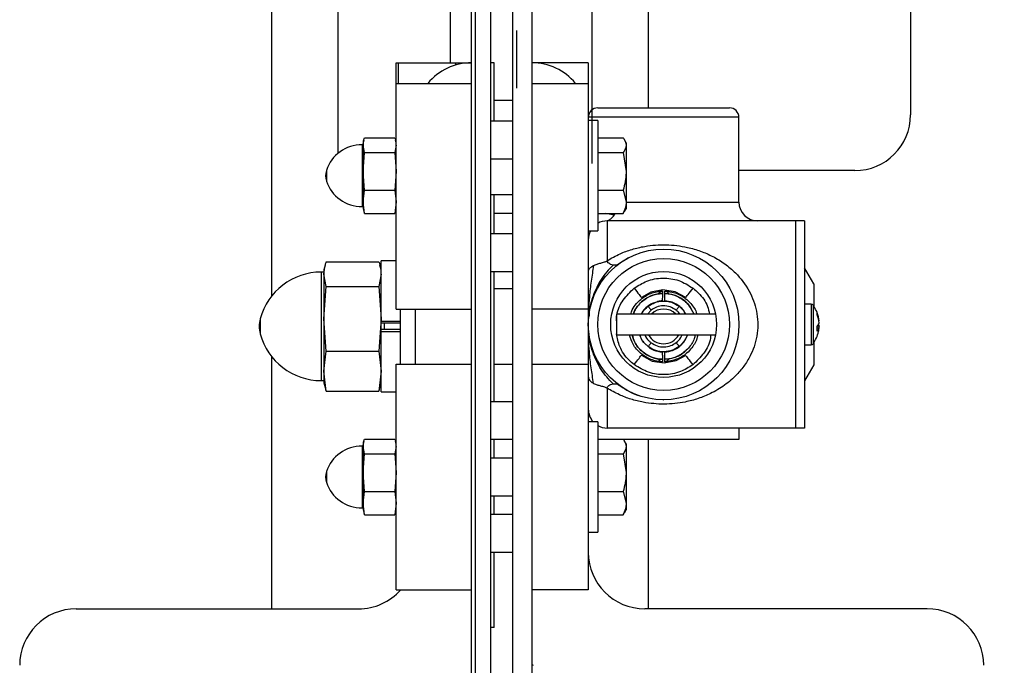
# Model space of a CAD drawing. Header units: inches. Extents: x 144.9 to 238.4, y 214.8 to 247.7.
# Tile 196 of 256: x 187.028 to 187.437, y 220.47 to 220.737. Entities that reach past the tile are written whole.
import ezdxf

# ---------------------------------------------------------------- set-up
doc = ezdxf.new("R2010")
doc.units = ezdxf.units.IN
doc.header["$LTSCALE"] = 0.25
doc.header["$MEASUREMENT"] = 0
doc.layers.add('ANNOTATIONS', color=1, linetype='Continuous')
doc.layers.add('MOTOR RH', color=7, linetype='Continuous')
doc.styles.add('ARIAL', font='arial.ttf', dxfattribs={"height": 0.09375})
doc.dimstyles.new('STANDARD$0', dxfattribs={"dimtxt": 0.09375, "dimasz": 0.09375, "dimexe": 0.03125, "dimexo": 0.046875, "dimgap": 0.09, "dimtad": 0, "dimtih": 1, "dimtoh": 1, "dimdec": 4, "dimzin": 0, "dimdsep": 46, "dimtxsty": 'ARIAL', "dimcen": 0.09, "dimadec": 0, "dimazin": 0, "dimtfac": 1, "dimtdec": 4, "dimtofl": 0, "dimtmove": 0, "dimatfit": 1, "dimfxl": 1, "dimtolj": 1, "dimtzin": 0, "dimarcsym": 0})

# ---------------------------------------------------------------- blocks, each defined once
blk = doc.blocks.new('*D61')
at = {"layer": 'ANNOTATIONS', "color": 0, "lineweight": -2, "transparency": 16777216}
for p, q in [((187.8367672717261, 220.9791670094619), (187.8367672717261, 221.0729170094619)), ((187.3708263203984, 220.8854170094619), (187.8680172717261, 220.8854170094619)), ((187.3386093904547, 220.3064249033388), (187.8680172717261, 220.3064249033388)), ((187.8367672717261, 220.2126749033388), (187.8367672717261, 220.1189249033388))]:
    blk.add_line(p, q, dxfattribs=at)
at = {"layer": 'ANNOTATIONS', "color": 0, "transparency": 16777216}
for points in [[(187.8211422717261, 220.9791670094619), (187.8523922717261, 220.9791670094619), (187.8367672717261, 220.8854170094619)], [(187.8211422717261, 220.2126749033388), (187.8523922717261, 220.2126749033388), (187.8367672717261, 220.3064249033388)]]:
    blk.add_solid(points, dxfattribs=at)
at = {"layer": 'defpoints', "color": 0, "transparency": 16777216}
for p in [(187.3239513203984, 220.8854170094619), (187.8367672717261, 220.8854170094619), (187.2917343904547, 220.3064249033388)]:
    blk.add_point(p, dxfattribs=at)
at = {"layer": 'ANNOTATIONS', "color": 0, "transparency": 16777216, "insert": (187.8367672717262, 220.5919938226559), "char_height": 0.09375, "attachment_point": 5, "style": 'ARIAL'}
blk.add_mtext('\\A1;4 1/2"\\PPHOTOEYE', dxfattribs=at)
blk = doc.blocks.new('*D67')
at = {"layer": 'ANNOTATIONS', "color": 0, "lineweight": -2, "transparency": 16777216}
for p, q in [((187.3708263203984, 222.1368975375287), (188.5836047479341, 222.1368975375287)), ((188.5523547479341, 222.0431475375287), (188.5523547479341, 221.4457919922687)), ((188.5523547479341, 220.4001749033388), (188.5523547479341, 221.0121468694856)), ((187.3386093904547, 220.3064249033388), (188.5836047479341, 220.3064249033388))]:
    blk.add_line(p, q, dxfattribs=at)
at = {"layer": 'ANNOTATIONS', "color": 0, "transparency": 16777216}
for points in [[(188.5367297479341, 222.0431475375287), (188.5679797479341, 222.0431475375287), (188.5523547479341, 222.1368975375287)], [(188.5367297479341, 220.4001749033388), (188.5679797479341, 220.4001749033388), (188.5523547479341, 220.3064249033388)]]:
    blk.add_solid(points, dxfattribs=at)
at = {"layer": 'defpoints', "color": 0, "transparency": 16777216}
for p in [(187.3239513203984, 222.1368975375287), (188.5523547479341, 222.1368975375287), (187.2917343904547, 220.3064249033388)]:
    blk.add_point(p, dxfattribs=at)
at = {"layer": 'ANNOTATIONS', "color": 0, "transparency": 16777216, "insert": (188.5523547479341, 221.2289694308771), "char_height": 0.09375, "attachment_point": 5, "style": 'ARIAL'}
blk.add_mtext('\\A1;51"\\PPHOTOEYE', dxfattribs=at)
blk = doc.blocks.new('*D37')
at = {"layer": 'ANNOTATIONS', "color": 0, "lineweight": -2, "transparency": 16777216}
for p, q in [((187.6288384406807, 224.1520636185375), (189.4643864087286, 224.1520636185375)), ((189.4331364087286, 224.0583136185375), (189.4331364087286, 222.4466743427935)), ((189.4331364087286, 220.4001749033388), (189.4331364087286, 222.0118141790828)), ((187.3830388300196, 220.3064249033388), (189.4643864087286, 220.3064249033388))]:
    blk.add_line(p, q, dxfattribs=at)
at = {"layer": 'ANNOTATIONS', "color": 0, "transparency": 16777216}
for points in [[(189.4175114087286, 224.0583136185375), (189.4487614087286, 224.0583136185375), (189.4331364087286, 224.1520636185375)], [(189.4175114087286, 220.4001749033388), (189.4487614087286, 220.4001749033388), (189.4331364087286, 220.3064249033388)]]:
    blk.add_solid(points, dxfattribs=at)
at = {"layer": 'defpoints', "color": 0, "transparency": 16777216}
for p in [(187.5819634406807, 224.1520636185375), (189.4331364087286, 224.1520636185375), (187.3361638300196, 220.3064249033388)]:
    blk.add_point(p, dxfattribs=at)
at = {"layer": 'ANNOTATIONS', "color": 0, "transparency": 16777216, "insert": (189.4331364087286, 222.2292442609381), "char_height": 0.09375, "attachment_point": 5, "style": 'ARIAL'}
blk.add_mtext('\\A1;OPENING\\P HEIGHT', dxfattribs=at)

msp = doc.modelspace()

# ---------------------------------------------------------------- linework, layer by layer
at = {"layer": 'MOTOR RH'}
for p, q in [((187.2174138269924, 220.4589699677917), (187.2174138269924, 224.9861698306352)), ((187.2330388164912, 220.3231555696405), (187.2330388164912, 224.9861125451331)), ((187.1330388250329, 220.6228887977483), (187.1330388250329, 224.306425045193)), ((187.1603825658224, 224.2748559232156), (187.1603825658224, 220.6818578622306)), ((187.2658513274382, 220.6777630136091), (187.2658513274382, 224.0642381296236)), ((187.2892888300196, 220.7008010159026), (187.2892888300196, 224.0587273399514)), ((187.3980013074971, 221.0729172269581), (187.3980013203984, 220.6979170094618)), ((187.2158511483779, 220.3231555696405), (187.2158511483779, 220.9070430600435)), ((187.2236636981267, 220.9070430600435), (187.2236636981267, 220.3231555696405)), ((187.24085107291, 220.9070430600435), (187.24085107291, 220.3132930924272)), ((187.2070419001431, 220.7195430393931), (187.2070419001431, 220.750613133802)), ((187.2346013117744, 220.7089697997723), (187.2346013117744, 220.7329072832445)), ((187.1846012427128, 220.7195430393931), (187.2158511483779, 220.7195430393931)), ((187.1846012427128, 220.6172276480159), (187.1846012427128, 220.7195430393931)), ((187.1854385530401, 220.7195430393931), (187.1854385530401, 220.7109778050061)), ((187.2093594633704, 220.7186260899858), (187.2093594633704, 220.7195430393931)), ((187.2147722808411, 220.7195430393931), (187.2147722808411, 220.7195181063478)), ((187.2252262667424, 220.7195430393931), (187.2236636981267, 220.7195430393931)), ((187.2252262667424, 220.6953527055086), (187.2252262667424, 220.7195430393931)), ((187.2642887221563, 220.7195430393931), (187.24085107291, 220.7195430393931)), ((187.2642887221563, 220.7195430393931), (187.2642887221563, 220.5007931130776)), ((187.1846012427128, 220.7109778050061), (187.2158511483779, 220.7109778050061)), ((187.24085107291, 220.7109778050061), (187.2642887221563, 220.7109778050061)), ((187.2330388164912, 220.7039182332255), (187.2252262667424, 220.7039182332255)), ((187.2681949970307, 220.7008010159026), (187.322882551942, 220.7008010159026)), ((187.2330388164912, 220.6953527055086), (187.2236636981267, 220.6953527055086)), ((187.3267888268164, 220.6968947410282), (187.2642887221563, 220.6968947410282)), ((187.2682260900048, 220.6956055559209), (187.2642887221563, 220.6956055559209)), ((187.2682260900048, 220.6956055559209), (187.2682260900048, 220.64973051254)), ((187.3267888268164, 220.6617385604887), (187.3267888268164, 220.6968947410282)), ((187.1708512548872, 220.6854806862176), (187.1703869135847, 220.6854806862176)), ((187.1703869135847, 220.6854806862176), (187.1703869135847, 220.6598556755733)), ((187.1711514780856, 220.6874609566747), (187.1708512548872, 220.6863398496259)), ((187.1708512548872, 220.6863398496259), (187.1708512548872, 220.6589962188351)), ((187.1714178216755, 220.6883180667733), (187.1840345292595, 220.6883180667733)), ((187.1846012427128, 220.6863398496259), (187.1843008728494, 220.6874609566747)), ((187.2682260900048, 220.6883359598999), (187.2787537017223, 220.6883359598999)), ((187.279976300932, 220.6863556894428), (187.279328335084, 220.6874776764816)), ((187.279976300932, 220.6863556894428), (187.279976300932, 220.6589806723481)), ((187.1714178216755, 220.6822898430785), (187.1708512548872, 220.6853041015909)), ((187.1708512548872, 220.6744649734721), (187.1714178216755, 220.6822898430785)), ((187.1714178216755, 220.6822898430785), (187.1840345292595, 220.6822898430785)), ((187.1846012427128, 220.6853041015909), (187.1840345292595, 220.6822898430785)), ((187.1840345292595, 220.6822898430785), (187.1846012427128, 220.6744649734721)), ((187.2682260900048, 220.6823009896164), (187.2787537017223, 220.6823009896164)), ((187.2787537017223, 220.6823009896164), (187.279976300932, 220.6744670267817)), ((187.2236636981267, 220.6797276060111), (187.2330388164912, 220.6797276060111)), ((187.155591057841, 220.6748779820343), (187.155591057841, 220.6704583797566)), ((187.1714178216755, 220.6666398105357), (187.1708512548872, 220.6744649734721)), ((187.1846012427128, 220.6744649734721), (187.1840345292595, 220.6666398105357)), ((187.3749013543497, 220.6748168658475), (187.3267888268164, 220.6748168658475)), ((187.1708512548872, 220.6618289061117), (187.1714178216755, 220.6666398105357)), ((187.1714178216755, 220.6666398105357), (187.1840345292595, 220.6666398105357)), ((187.1840345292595, 220.6666398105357), (187.1846012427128, 220.6618289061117)), ((187.2682260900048, 220.666633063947), (187.2787537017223, 220.666633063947)), ((187.2787537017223, 220.666633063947), (187.279976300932, 220.661816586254)), ((187.1714178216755, 220.6570180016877), (187.1708512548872, 220.6618289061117)), ((187.1846012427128, 220.6618289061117), (187.1840345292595, 220.6570180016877)), ((187.2236636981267, 220.6648554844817), (187.2330388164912, 220.6648554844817)), ((187.2252262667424, 220.6484777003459), (187.2252262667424, 220.6648554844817)), ((187.279976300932, 220.6617385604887), (187.3267888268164, 220.6617385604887)), ((187.1703869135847, 220.6598556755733), (187.1708512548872, 220.6598556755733)), ((187.1708512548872, 220.6589962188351), (187.1711514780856, 220.6578754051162)), ((187.1714178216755, 220.6570180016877), (187.171250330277, 220.6579094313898)), ((187.1714178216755, 220.6570180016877), (187.1840345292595, 220.6570180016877)), ((187.184202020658, 220.6579094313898), (187.1840345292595, 220.6570180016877)), ((187.1843008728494, 220.6578754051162), (187.1846012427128, 220.6589962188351)), ((187.2330388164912, 220.6570432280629), (187.2252262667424, 220.6570432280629)), ((187.2682260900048, 220.657000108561), (187.2787537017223, 220.657000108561)), ((187.2750069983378, 220.6562823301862), (187.2715832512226, 220.657000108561)), ((187.2750069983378, 220.6562823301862), (187.275441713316, 220.657000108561)), ((187.2787537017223, 220.657000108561), (187.2791989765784, 220.6578982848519)), ((187.279328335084, 220.6578583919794), (187.279976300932, 220.6589806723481)), ((187.272101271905, 220.65392601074), (187.272101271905, 220.6373995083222)), ((187.3540544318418, 220.65392601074), (187.272101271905, 220.65392601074)), ((187.3502261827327, 220.65392601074), (187.3502261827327, 220.5679884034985)), ((187.3540544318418, 220.65392601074), (187.3540544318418, 220.5679884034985)), ((187.2642887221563, 220.64973051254), (187.2682260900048, 220.64973051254)), ((187.2330388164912, 220.6484777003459), (187.2236636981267, 220.6484777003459)), ((187.1555725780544, 220.636996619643), (187.1773796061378, 220.636996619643)), ((187.1846012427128, 220.6373242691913), (187.1783512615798, 220.6373242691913)), ((187.1783512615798, 220.5830118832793), (187.1783512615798, 220.6373242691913)), ((187.2810085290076, 220.6386158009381), (187.2767886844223, 220.6359572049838)), ((187.1546012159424, 220.6326680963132), (187.1534784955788, 220.6326680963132)), ((187.1534784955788, 220.6326680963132), (187.1534784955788, 220.5876680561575)), ((187.1551160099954, 220.6355271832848), (187.1546012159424, 220.6336055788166)), ((187.1546012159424, 220.6336055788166), (187.1546012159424, 220.586730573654)), ((187.1783512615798, 220.6336055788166), (187.1778363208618, 220.6355271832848)), ((187.2236636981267, 220.6328527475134), (187.2330388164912, 220.6328527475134)), ((187.2252262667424, 220.5789180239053), (187.2252262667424, 220.6328527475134)), ((187.3578823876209, 220.6277642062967), (187.3540544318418, 220.6343946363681)), ((187.1555725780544, 220.6266626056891), (187.1546012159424, 220.6318296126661)), ((187.1783512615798, 220.6318296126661), (187.1773796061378, 220.6266626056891)), ((187.1546012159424, 220.6132483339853), (187.1555725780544, 220.6266626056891)), ((187.1555725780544, 220.6266626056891), (187.1773796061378, 220.6266626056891)), ((187.1773796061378, 220.6266626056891), (187.1783512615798, 220.6132483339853)), ((187.2330388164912, 220.6257930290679), (187.2252262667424, 220.6257930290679)), ((187.3578823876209, 220.6277642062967), (187.3578823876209, 220.618485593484)), ((187.1846012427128, 220.6172276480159), (187.2158511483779, 220.6172276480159)), ((187.1861636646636, 220.6172276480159), (187.1861636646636, 220.5941681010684)), ((187.1924136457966, 220.6172276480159), (187.1924136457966, 220.5945431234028)), ((187.2642887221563, 220.6172276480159), (187.24085107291, 220.6172276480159)), ((187.2903461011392, 220.6168953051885), (187.2888421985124, 220.6152696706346)), ((187.3567662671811, 220.6193946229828), (187.3540544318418, 220.6193946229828)), ((187.3567662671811, 220.6193946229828), (187.3567662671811, 220.6025196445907)), ((187.3575280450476, 220.6190037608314), (187.3575280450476, 220.6029105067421)), ((187.128137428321, 220.6132659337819), (187.128137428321, 220.6070702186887)), ((187.1555725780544, 220.5998340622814), (187.1546012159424, 220.6132483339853)), ((187.1783512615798, 220.6132483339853), (187.1773796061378, 220.5998340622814)), ((187.1783512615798, 220.6122986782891), (187.1861636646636, 220.6122986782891)), ((187.3170798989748, 220.6152696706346), (187.2759292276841, 220.6152696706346)), ((187.2759292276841, 220.6152696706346), (187.2759292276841, 220.6066447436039)), ((187.3600210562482, 220.6124553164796), (187.3599125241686, 220.6124416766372)), ((187.1861636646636, 220.6114233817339), (187.1783512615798, 220.6114233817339)), ((187.1861636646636, 220.6089127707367), (187.1783512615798, 220.6089127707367)), ((187.1783512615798, 220.6080374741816), (187.1861636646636, 220.6080374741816)), ((187.17965115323, 220.6114233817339), (187.17965115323, 220.6089127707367)), ((187.3600210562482, 220.6094590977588), (187.3592507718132, 220.6095560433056)), ((187.359422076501, 220.610366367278), (187.3600210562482, 220.6103351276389)), ((187.2759292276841, 220.6066447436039), (187.3170798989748, 220.6066447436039)), ((187.1546012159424, 220.5915867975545), (187.1555725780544, 220.5998340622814)), ((187.1555725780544, 220.5998340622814), (187.1773796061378, 220.5998340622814)), ((187.1773796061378, 220.5998340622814), (187.1783512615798, 220.5915867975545)), ((187.3540544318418, 220.6025196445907), (187.3567662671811, 220.6025196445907)), ((187.3578823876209, 220.6034288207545), (187.3578823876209, 220.5941502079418)), ((187.1330388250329, 220.4929805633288), (187.1330388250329, 220.5974473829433)), ((187.1555725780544, 220.5833395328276), (187.1546012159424, 220.5915867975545)), ((187.1783512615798, 220.5915867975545), (187.1773796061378, 220.5833395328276)), ((187.1846012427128, 220.5945431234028), (187.2158511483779, 220.5945431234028)), ((187.1846012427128, 220.5007931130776), (187.1846012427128, 220.5945431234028)), ((187.2252262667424, 220.5945431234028), (187.2330388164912, 220.5945431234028)), ((187.24085107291, 220.5945431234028), (187.2642887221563, 220.5945431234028)), ((187.3578823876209, 220.5941502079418), (187.3540544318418, 220.5875196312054)), ((187.1534784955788, 220.5876680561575), (187.1546012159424, 220.5876680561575)), ((187.1546012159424, 220.586730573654), (187.1551160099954, 220.5848089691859)), ((187.1555725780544, 220.5833395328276), (187.1552901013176, 220.5848416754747)), ((187.1555725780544, 220.5833395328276), (187.1773796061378, 220.5833395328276)), ((187.1776620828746, 220.5848416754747), (187.1773796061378, 220.5833395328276)), ((187.1778363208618, 220.5848089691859), (187.1783512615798, 220.586730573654)), ((187.272101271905, 220.5845149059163), (187.272101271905, 220.5679884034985)), ((187.1783512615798, 220.5830118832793), (187.1846012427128, 220.5830118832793)), ((187.2951696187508, 220.57976912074), (187.2956280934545, 220.5797207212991)), ((187.2330388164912, 220.5789180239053), (187.2236636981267, 220.5789180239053)), ((187.2682260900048, 220.5706056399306), (187.2642887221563, 220.5706056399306)), ((187.2682260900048, 220.5706056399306), (187.2682260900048, 220.5247305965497)), ((187.3540544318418, 220.5679884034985), (187.272101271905, 220.5679884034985)), ((187.3267888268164, 220.5679884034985), (187.3267888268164, 220.563270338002)), ((187.1714178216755, 220.563318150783), (187.1840345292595, 220.563318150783)), ((187.2236636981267, 220.5632930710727), (187.2330388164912, 220.5632930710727)), ((187.2252262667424, 220.555480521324), (187.2252262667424, 220.5632930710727)), ((187.2682260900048, 220.5633360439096), (187.2787537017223, 220.5633360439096)), ((187.3267888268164, 220.563270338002), (187.2787994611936, 220.563270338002)), ((187.2892888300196, 220.4929805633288), (187.2892888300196, 220.563270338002)), ((187.1708512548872, 220.5604806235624), (187.1703869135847, 220.5604806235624)), ((187.1703869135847, 220.5604806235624), (187.1703869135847, 220.534855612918)), ((187.1711514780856, 220.5624608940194), (187.1708512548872, 220.5613399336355)), ((187.1708512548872, 220.5613399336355), (187.1708512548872, 220.5339961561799)), ((187.1714178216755, 220.5572899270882), (187.1708512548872, 220.5603040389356)), ((187.1846012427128, 220.5603040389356), (187.1840345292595, 220.5572899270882)), ((187.1846012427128, 220.5613399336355), (187.1843008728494, 220.5624608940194)), ((187.279976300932, 220.5613556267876), (187.279328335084, 220.5624777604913)), ((187.279976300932, 220.5613556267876), (187.279976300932, 220.5339806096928)), ((187.1708512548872, 220.5494649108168), (187.1714178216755, 220.5572899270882)), ((187.1714178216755, 220.5572899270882), (187.1840345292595, 220.5572899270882)), ((187.1840345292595, 220.5572899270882), (187.1846012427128, 220.5494649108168)), ((187.2330388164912, 220.555480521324), (187.2236636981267, 220.555480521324)), ((187.2682260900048, 220.5573009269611), (187.2787537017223, 220.5573009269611)), ((187.2787537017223, 220.5573009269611), (187.279976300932, 220.5494669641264)), ((187.155591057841, 220.549877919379), (187.155591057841, 220.5454583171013)), ((187.1714178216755, 220.5416398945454), (187.1708512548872, 220.5494649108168)), ((187.1846012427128, 220.5494649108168), (187.1840345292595, 220.5416398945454)), ((187.1708512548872, 220.5368289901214), (187.1714178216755, 220.5416398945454)), ((187.1714178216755, 220.5416398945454), (187.1840345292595, 220.5416398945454)), ((187.1840345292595, 220.5416398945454), (187.1846012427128, 220.5368289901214)), ((187.2236636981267, 220.5398555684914), (187.2330388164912, 220.5398555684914)), ((187.2252262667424, 220.5320430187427), (187.2252262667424, 220.5398555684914)), ((187.2682260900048, 220.5416330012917), (187.2787537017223, 220.5416330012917)), ((187.2787537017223, 220.5416330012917), (187.279976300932, 220.5368165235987)), ((187.1703869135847, 220.534855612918), (187.1708512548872, 220.534855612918)), ((187.1714178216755, 220.5320180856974), (187.1708512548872, 220.5368289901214)), ((187.1846012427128, 220.5368289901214), (187.1840345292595, 220.5320180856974)), ((187.1708512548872, 220.5339961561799), (187.1711514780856, 220.5328753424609)), ((187.1714178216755, 220.5320180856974), (187.171250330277, 220.5329093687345)), ((187.1714178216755, 220.5320180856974), (187.1840345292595, 220.5320180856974)), ((187.184202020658, 220.5329093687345), (187.1840345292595, 220.5320180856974)), ((187.1843008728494, 220.5328753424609), (187.1846012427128, 220.5339961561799)), ((187.2330388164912, 220.5320430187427), (187.2236636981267, 220.5320430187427)), ((187.2682260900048, 220.5320001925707), (187.2787537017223, 220.5320001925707)), ((187.2787537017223, 220.5320001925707), (187.2791989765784, 220.5328982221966)), ((187.279328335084, 220.5328583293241), (187.279976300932, 220.5339806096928)), ((187.2642887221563, 220.5247305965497), (187.2682260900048, 220.5247305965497)), ((187.2236636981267, 220.5164180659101), (187.2330388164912, 220.5164180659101)), ((187.2252262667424, 220.485168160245), (187.2252262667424, 220.5164180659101)), ((187.1846012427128, 220.5007931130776), (187.2158511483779, 220.5007931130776)), ((187.2642887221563, 220.5007931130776), (187.24085107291, 220.5007931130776)), ((187.0517886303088, 220.4929805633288), (187.1689761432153, 220.4929805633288)), ((187.4049137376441, 220.4929805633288), (187.2877260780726, 220.4929805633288)), ((187.2252262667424, 220.485168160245), (187.2236636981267, 220.485168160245))]:
    msp.add_line(p, q, dxfattribs=at)
at = {"layer": 'MOTOR RH', "flags": 128}
for points in [[(187.2833405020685, 220.6260029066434), (187.2838831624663, 220.6252974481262), (187.2844079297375, 220.6246153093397), (187.2848974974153, 220.6239787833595), (187.2853357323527, 220.6234091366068), (187.2857082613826, 220.622924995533), (187.2860024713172, 220.62254234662), (187.2862089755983, 220.6222739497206), (187.2863210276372, 220.622128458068)], [(187.3047565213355, 220.622128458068), (187.30027179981, 220.6245038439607), (187.2952540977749, 220.625261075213), (187.2902680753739, 220.6243152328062), (187.2863210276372, 220.622128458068)], [(187.295025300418, 220.6248231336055), (187.2950226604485, 220.6243560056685), (187.2950191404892, 220.623806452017)], [(187.2960581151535, 220.623806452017), (187.2960551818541, 220.624273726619), (187.2960519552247, 220.6248231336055)], [(187.3047565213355, 220.622128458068), (187.3048682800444, 220.6222739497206), (187.3050747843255, 220.62254234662), (187.3053692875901, 220.622924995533), (187.30574152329, 220.6234091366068), (187.3061797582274, 220.6239787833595), (187.3066693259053, 220.6246153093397), (187.3071940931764, 220.6252974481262), (187.3077367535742, 220.6260029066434)], [(187.2950030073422, 220.6217631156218), (187.2949983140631, 220.6212956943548), (187.2949921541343, 220.6207457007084)], [(187.2950118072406, 220.6227834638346), (187.2950079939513, 220.6223160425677), (187.2950030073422, 220.6217663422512)], [(187.2950191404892, 220.6238033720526), (187.2950159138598, 220.6233360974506), (187.2950118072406, 220.6227865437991)], [(187.2960654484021, 220.6227865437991), (187.2960619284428, 220.6232538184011), (187.2960581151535, 220.6238033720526)], [(187.2960745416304, 220.6217663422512), (187.2960701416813, 220.6222337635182), (187.2960654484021, 220.6227834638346)], [(187.2960853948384, 220.6207457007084), (187.2960801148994, 220.6212132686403), (187.2960745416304, 220.6217631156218)], [(187.2891240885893, 220.6184838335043), (187.2891701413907, 220.6184241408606), (187.2892546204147, 220.6183139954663), (187.289375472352, 220.6181572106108), (187.2895280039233, 220.6179586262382), (187.2897078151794, 220.6177251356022), (187.2899084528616, 220.6174642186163), (187.2901237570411, 220.617184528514), (187.2903461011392, 220.6168953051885)], [(187.3019528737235, 220.6184841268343), (187.3019068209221, 220.6184244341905), (187.301822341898, 220.6183144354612), (187.3017014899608, 220.6181575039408), (187.3015489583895, 220.6179590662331), (187.3013691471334, 220.6177254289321), (187.3011685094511, 220.6174645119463), (187.3009534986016, 220.6171848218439), (187.3007308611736, 220.6168955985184)], [(187.2903463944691, 220.6033950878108), (187.290124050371, 220.6031058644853), (187.2899090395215, 220.602826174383), (187.2897081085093, 220.6025652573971), (187.2895285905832, 220.6023316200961), (187.2893757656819, 220.6021331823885), (187.2892552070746, 220.601976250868), (187.2891704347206, 220.6018662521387), (187.2891246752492, 220.6018065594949)], [(187.3007311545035, 220.6033953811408), (187.3009537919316, 220.6031061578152), (187.3011688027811, 220.6028264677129), (187.3013697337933, 220.602565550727), (187.3015492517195, 220.602332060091), (187.3017020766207, 220.6021334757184), (187.301822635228, 220.6019766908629), (187.301907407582, 220.6018665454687), (187.3019531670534, 220.6018068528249)], [(187.2833405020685, 220.5942877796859), (187.2838831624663, 220.594993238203), (187.2844079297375, 220.5956753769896), (187.2848974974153, 220.5963119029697), (187.2853357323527, 220.5968815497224), (187.2857082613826, 220.5973656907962), (187.2860024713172, 220.5977483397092), (187.2862089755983, 220.5980167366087), (187.2863210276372, 220.5981622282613)], [(187.2863210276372, 220.5981622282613), (187.2908054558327, 220.5957868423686), (187.2958234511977, 220.5950296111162), (187.3008094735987, 220.5959754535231), (187.3046755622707, 220.5981003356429)], [(187.2949921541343, 220.5995449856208), (187.2949974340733, 220.5990774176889), (187.2950030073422, 220.5985274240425)], [(187.2950030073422, 220.598524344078), (187.2950074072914, 220.5980569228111), (187.2950118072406, 220.5975072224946)], [(187.2950118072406, 220.5975041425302), (187.2950153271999, 220.5970368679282), (187.2950191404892, 220.5964873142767)], [(187.2950191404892, 220.5964842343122), (187.2950220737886, 220.5960169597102), (187.295025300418, 220.5954675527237)], [(187.2960519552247, 220.5954675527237), (187.2960548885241, 220.5959346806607), (187.2960581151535, 220.5964842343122)], [(187.2960581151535, 220.5964873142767), (187.2960613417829, 220.5969545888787), (187.2960654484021, 220.5975041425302)], [(187.2960654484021, 220.5975073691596), (187.2960695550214, 220.5979746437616), (187.2960745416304, 220.598524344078)], [(187.2960745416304, 220.5985275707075), (187.2960792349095, 220.5989949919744), (187.2960853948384, 220.5995449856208)], [(187.3046755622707, 220.5981003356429), (187.3047864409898, 220.5979541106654), (187.3049911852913, 220.5976842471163), (187.3052827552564, 220.5972996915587), (187.3056520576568, 220.5968130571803), (187.3060861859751, 220.5962403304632), (187.3065716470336, 220.5956007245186), (187.3070917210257, 220.5949149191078), (187.3076296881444, 220.5942057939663)]]:
    msp.add_lwpolyline(points, dxfattribs=at)
at = {"layer": 'MOTOR RH'}
for radius in [0.03125000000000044, 0.02734375, 0.02196874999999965]:
    msp.add_circle((187.2955386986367, 220.6109571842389), radius, dxfattribs=at)
for centre, radius, start, end in [((187.2158511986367, 220.6961055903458), 0.02343750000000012, 90, 140.6138117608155), ((187.2408511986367, 220.6961055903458), 0.02343750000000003, 39.38618823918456, 90), ((187.2681949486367, 220.6968946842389), 0.003906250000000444, 90, 180), ((187.3228824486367, 220.6968946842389), 0.003906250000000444, 0, 90), ((187.3749013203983, 220.6979170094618), 0.02310000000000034, 270, 0), ((187.1703868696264, 220.6698555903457), 0.01562499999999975, 90, 161.250659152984), ((187.1621011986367, 220.6726680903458), 0.006874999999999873, 161.250659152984, 198.7493408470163), ((187.1703868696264, 220.6754805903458), 0.01562499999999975, 198.749340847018, 270), ((187.3346011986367, 220.6617384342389), 0.007812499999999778, 180, 270), ((187.2721011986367, 220.6461134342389), 0.007812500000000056, 90, 119.7357131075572), ((187.2721011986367, 220.6461134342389), 0.00781250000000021, 152.4193976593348, 180), ((187.1534784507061, 220.6064180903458), 0.02625000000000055, 90, 164.8783346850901), ((187.2955386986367, 220.6101453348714), 0.007187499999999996, 45.47568664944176, 134.5243133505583), ((187.3567664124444, 220.6184571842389), 0.0009375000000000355, 35.66819829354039, 90), ((187.3463168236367, 220.6109571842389), 0.0137999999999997, 12.33332954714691, 35.6681982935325), ((187.1396011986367, 220.6101680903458), 0.01187500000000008, 164.8783346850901, 195.1216653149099), ((187.3483701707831, 220.6114061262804), 0.01169803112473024, 5.145742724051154, 21.91088820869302), ((187.3567929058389, 220.6153628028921), 0.00246440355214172, 350.4560411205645, 9.543958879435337), ((187.3477809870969, 220.6104673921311), 0.01229046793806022, 5.190533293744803, 21.41149518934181), ((187.3463168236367, 220.6109571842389), 0.0137999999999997, 324.3318017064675, 347.6666704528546), ((187.35684012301, 220.6123799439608), 0.003280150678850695, 316.5949510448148, 345.8718411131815), ((187.344869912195, 220.609136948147), 0.01438732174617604, 356.0581772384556, 3.941822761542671), ((187.357478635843, 220.6101078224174), 0.002623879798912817, 311.6730543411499, 345.6858267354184), ((187.35747288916, 220.6097738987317), 0.002609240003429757, 12.42097553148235, 26.96710091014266), ((187.3483883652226, 220.6105037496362), 0.01167950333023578, 347.6688716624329, 354.8684257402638), ((187.3728454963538, 220.6082831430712), 0.01298756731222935, 170.9094000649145, 174.7446346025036), ((187.1534784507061, 220.6139180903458), 0.02625000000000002, 195.1216653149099, 270), ((187.2955386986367, 220.6101453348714), 0.007187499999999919, 209.1466764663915, 330.8533235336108), ((187.3567664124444, 220.6034571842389), 0.0009375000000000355, 270, 324.3318017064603), ((187.2721011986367, 220.5758009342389), 0.00781249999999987, 180, 221.6826336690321), ((187.2721011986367, 220.5758009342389), 0.007812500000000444, 240.2642868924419, 270), ((187.1703868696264, 220.5448555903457), 0.01562499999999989, 90, 161.2506591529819), ((187.1621011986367, 220.5476680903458), 0.006875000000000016, 161.2506591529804, 198.7493408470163), ((187.1703868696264, 220.5504805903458), 0.015625, 198.7493408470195, 270), ((187.2877261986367, 220.5164180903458), 0.0234375, 180, 270), ((187.1689761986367, 220.5164180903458), 0.02343750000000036, 270, 318.1896851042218), ((187.0517886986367, 220.4695430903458), 0.02343750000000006, 90, 180), ((187.4049136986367, 220.4695430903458), 0.02343750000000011, 0, 90), ((187.2414761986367, 220.4701680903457), 0.0006249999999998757, 180, 270)]:
    msp.add_arc(centre, radius, start, end, dxfattribs=at)
for points, knots in [([(187.1708512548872, 220.6853041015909), (187.1709163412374, 220.686078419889), (187.1710010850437, 220.6870865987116), (187.1713393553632, 220.6880861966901), (187.1714178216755, 220.6883180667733)], [0, 0, 0, 0, 0.7680366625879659, 1, 1, 1, 1]), ([(187.1840345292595, 220.6883180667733), (187.1841237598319, 220.6880866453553), (187.1842378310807, 220.6877907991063), (187.1842768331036, 220.687491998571), (187.1842853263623, 220.6874269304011)], [0, 0, 0, 0, 0.7822354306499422, 1, 1, 1, 1]), ([(187.2787537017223, 220.6883359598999), (187.2789003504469, 220.6881363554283), (187.2796219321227, 220.6871542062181), (187.2798191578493, 220.6861325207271), (187.279976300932, 220.6853184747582)], [0, 0, 0, 0, 0.2032323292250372, 1, 1, 1, 1]), ([(187.279976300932, 220.6853184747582), (187.2799634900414, 220.6850879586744), (187.279906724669, 220.6840665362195), (187.2792568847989, 220.6830714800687), (187.2787537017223, 220.6823009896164)], [0, 0, 0, 0, 0.2256814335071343, 1, 1, 1, 1]), ([(187.279976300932, 220.6744670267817), (187.2799750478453, 220.6742812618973), (187.2799572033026, 220.6716358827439), (187.2793335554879, 220.6690434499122), (187.2787537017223, 220.666633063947)], [0, 0, 0, 0, 0.07022240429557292, 1, 1, 1, 1]), ([(187.279976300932, 220.661816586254), (187.2799750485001, 220.6617024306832), (187.2799572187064, 220.6600772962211), (187.2793335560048, 220.6584826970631), (187.2787537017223, 220.657000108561)], [0, 0, 0, 0, 0.07024376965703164, 1, 1, 1, 1]), ([(187.272101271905, 220.65392601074), (187.2721516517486, 220.653937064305), (187.2722646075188, 220.6539618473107), (187.2729675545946, 220.6542749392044), (187.2739393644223, 220.6549692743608), (187.2746291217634, 220.6558175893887), (187.2750069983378, 220.6562823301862)], [0, 0, 0, 0, 0.1768156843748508, 0.3964353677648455, 0.6693432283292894, 1, 1, 1, 1]), ([(187.272101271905, 220.6373995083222), (187.2738548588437, 220.638408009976), (187.2771071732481, 220.6402784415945), (187.2823891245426, 220.6421842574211), (187.2887380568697, 220.6437042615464), (187.2966410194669, 220.6442916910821), (187.3045432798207, 220.6433204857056), (187.3109216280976, 220.6414664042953), (187.3161182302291, 220.6391992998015), (187.3209875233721, 220.6362146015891), (187.3263312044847, 220.6317015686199), (187.3312439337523, 220.6253290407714), (187.3340101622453, 220.6179590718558), (187.3347031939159, 220.6119096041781), (187.3344893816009, 220.6072660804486), (187.333498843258, 220.6027568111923), (187.3317622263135, 220.5982791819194), (187.3292405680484, 220.5940145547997), (187.3256217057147, 220.5896299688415), (187.3209227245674, 220.5855900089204), (187.3154827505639, 220.5823668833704), (187.3099621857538, 220.5801172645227), (187.3036067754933, 220.5784222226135), (187.2958086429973, 220.5776219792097), (187.288105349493, 220.5783193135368), (187.2819424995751, 220.5798719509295), (187.2768725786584, 220.5817564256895), (187.2737563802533, 220.5835580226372), (187.272101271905, 220.5845149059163)], [0, 0, 0, 0, 0.03865922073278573, 0.0716998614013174, 0.1047058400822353, 0.1576744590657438, 0.2102575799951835, 0.2451301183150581, 0.2800305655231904, 0.3172198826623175, 0.3543918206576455, 0.4140328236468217, 0.4670844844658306, 0.4942698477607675, 0.5214515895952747, 0.5488366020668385, 0.5762510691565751, 0.6082687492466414, 0.6403261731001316, 0.683503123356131, 0.7267115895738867, 0.7611399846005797, 0.7955353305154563, 0.8472594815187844, 0.8989544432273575, 0.9311875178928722, 0.9634515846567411, 1, 1, 1, 1]), ([(187.1546012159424, 220.6318296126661), (187.1547103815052, 220.6331428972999), (187.1548540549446, 220.6348713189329), (187.1554334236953, 220.6365850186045), (187.1555725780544, 220.636996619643)], [0, 0, 0, 0, 0.7598172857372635, 0.9999999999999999, 0.9999999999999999, 0.9999999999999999, 0.9999999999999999]), ([(187.1773796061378, 220.636996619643), (187.177539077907, 220.6365858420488), (187.1777329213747, 220.6360865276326), (187.1777995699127, 220.6355825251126), (187.1778113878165, 220.6354931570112)], [0, 0, 0, 0, 0.8226832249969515, 1, 1, 1, 1]), ([(187.2664995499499, 220.6354441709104), (187.2669633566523, 220.635637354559), (187.2678373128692, 220.6360013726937), (187.2694075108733, 220.6364050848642), (187.2706911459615, 220.6367494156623), (187.2715958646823, 220.6370916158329), (187.2719385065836, 220.6373003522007), (187.272101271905, 220.6373995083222)], [0, 0, 0, 0, 0.291186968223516, 0.548686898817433, 0.8003258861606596, 0.9051487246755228, 1, 1, 1, 1]), ([(187.2745464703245, 220.6355645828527), (187.2742141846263, 220.635641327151), (187.2736099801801, 220.6357808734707), (187.2728285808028, 220.636254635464), (187.2722656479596, 220.6367864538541), (187.272151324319, 220.6372128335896), (187.272101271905, 220.6373995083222)], [0, 0, 0, 0, 0.337065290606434, 0.6128953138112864, 0.83052040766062, 1, 1, 1, 1]), ([(187.2642887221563, 220.6325918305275), (187.2642953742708, 220.6327322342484), (187.2643135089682, 220.6331149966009), (187.2645383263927, 220.6337739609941), (187.2651501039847, 220.6346561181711), (187.2660126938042, 220.6351598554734), (187.2664995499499, 220.6354441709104)], [0, 0, 0, 0, 0.1196570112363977, 0.3262035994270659, 0.6197011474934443, 0.9999999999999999, 0.9999999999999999, 0.9999999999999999, 0.9999999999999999]), ([(187.2664995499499, 220.6354441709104), (187.2661333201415, 220.6332727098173), (187.2653969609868, 220.6289066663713), (187.2647495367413, 220.6229128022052), (187.2644019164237, 220.6179582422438), (187.2643634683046, 220.6151518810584), (187.2643514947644, 220.6142779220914)], [0, 0, 0, 0, 0.3160638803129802, 0.6354931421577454, 0.8864850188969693, 1, 1, 1, 1]), ([(187.2745464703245, 220.6355645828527), (187.2727970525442, 220.6337043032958), (187.2694437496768, 220.6301384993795), (187.2663464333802, 220.6234244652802), (187.2647746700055, 220.6180313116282), (187.2646053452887, 220.6150998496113), (187.264550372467, 220.6141481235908)], [0, 0, 0, 0, 0.3403576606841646, 0.6524012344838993, 0.8871488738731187, 1, 1, 1, 1]), ([(187.2767886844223, 220.6359572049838), (187.2767287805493, 220.6359160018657), (187.2765619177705, 220.6358012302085), (187.2759153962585, 220.6354979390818), (187.275141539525, 220.6355356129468), (187.2745464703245, 220.6355645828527)], [0, 0, 0, 0, 0.1145695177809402, 0.3191344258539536, 1, 1, 1, 1]), ([(187.2833405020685, 220.6260029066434), (187.2850313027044, 220.6270833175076), (187.288624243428, 220.6293791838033), (187.2951533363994, 220.6304893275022), (187.3019805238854, 220.6295965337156), (187.3058180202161, 220.6272007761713), (187.3077367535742, 220.6260029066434)], [0, 0, 0, 0, 0.2285836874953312, 0.4857388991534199, 0.7428714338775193, 1, 1, 1, 1]), ([(187.2759292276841, 220.6124378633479), (187.2759575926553, 220.6132649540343), (187.2760629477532, 220.6163369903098), (187.2784787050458, 220.6213561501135), (187.2817199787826, 220.6244540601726), (187.2833405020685, 220.6260029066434)], [0, 0, 0, 0, 0.1555656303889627, 0.5778124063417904, 1, 1, 1, 1]), ([(187.2819791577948, 220.6152696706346), (187.2821387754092, 220.6158465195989), (187.2825815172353, 220.6174465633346), (187.2845829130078, 220.6201212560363), (187.2878557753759, 220.622992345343), (187.2917566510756, 220.6245420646), (187.294210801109, 220.6247530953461), (187.295025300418, 220.6248231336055)], [0, 0, 0, 0, 0.1038712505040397, 0.2881144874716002, 0.5706989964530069, 0.8575207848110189, 1, 1, 1, 1]), ([(187.295025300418, 220.6248231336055), (187.2950215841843, 220.6248225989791), (187.2948833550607, 220.6248027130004), (187.2944736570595, 220.6247029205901), (187.293896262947, 220.6243469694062), (187.2934715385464, 220.6239172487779), (187.2933623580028, 220.6236498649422), (187.2933574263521, 220.6236377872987)], [0, 0, 0, 0, 0.005754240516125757, 0.2140348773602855, 0.6484182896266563, 0.9841191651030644, 1, 1, 1, 1]), ([(187.297781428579, 220.6234912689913), (187.2977570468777, 220.6235532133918), (187.2976309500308, 220.6238735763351), (187.2971865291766, 220.6243515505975), (187.296602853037, 220.6247022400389), (187.2961939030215, 220.6248027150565), (187.2960556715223, 220.6248225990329), (187.2960519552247, 220.6248231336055)], [0, 0, 0, 0, 0.07557356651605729, 0.3908500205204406, 0.79895067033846, 0.9945948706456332, 1, 1, 1, 1]), ([(187.2960519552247, 220.6248231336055), (187.2974338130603, 220.6246589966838), (187.3004555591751, 220.6243000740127), (187.3041676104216, 220.6222797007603), (187.3072022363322, 220.6192619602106), (187.3089495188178, 220.6169550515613), (187.3092681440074, 220.6153168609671), (187.3092773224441, 220.6152696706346)], [0, 0, 0, 0, 0.2408513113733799, 0.5266761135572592, 0.7098626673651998, 0.9916421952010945, 1, 1, 1, 1]), ([(187.3077367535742, 220.6260029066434), (187.3084967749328, 220.6253532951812), (187.310959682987, 220.6232481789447), (187.3136577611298, 220.6196087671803), (187.3143574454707, 220.6163360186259), (187.3145854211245, 220.6152696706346)], [0, 0, 0, 0, 0.2312971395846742, 0.7495362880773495, 1, 1, 1, 1]), ([(187.2830222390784, 220.6152696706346), (187.2831225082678, 220.615636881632), (187.2834461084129, 220.6168219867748), (187.2851528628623, 220.6191934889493), (187.2881168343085, 220.6219675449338), (187.2919007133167, 220.6235176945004), (187.2942234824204, 220.6237304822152), (187.2950191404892, 220.6238033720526)], [0, 0, 0, 0, 0.07295032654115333, 0.2354336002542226, 0.5516293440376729, 0.8464118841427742, 1, 1, 1, 1]), ([(187.2950191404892, 220.623806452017), (187.2944465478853, 220.6237624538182), (187.2923473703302, 220.6236011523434), (187.2894867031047, 220.6225860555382), (187.2861892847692, 220.6203222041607), (187.2839393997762, 220.6179894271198), (187.2832504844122, 220.6158442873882), (187.2830659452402, 220.6152696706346)], [0, 0, 0, 0, 0.1106410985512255, 0.4056205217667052, 0.5678287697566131, 0.8842346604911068, 1, 1, 1, 1]), ([(187.2891240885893, 220.6184838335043), (187.2900124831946, 220.6190515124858), (187.2919010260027, 220.6202582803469), (187.2953335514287, 220.6208433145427), (187.2989246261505, 220.6203743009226), (187.3009434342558, 220.6191141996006), (187.3019528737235, 220.6184841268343)], [0, 0, 0, 0, 0.2284068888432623, 0.4855457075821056, 0.7427638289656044, 1, 1, 1, 1]), ([(187.2949921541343, 220.6207457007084), (187.2947177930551, 220.6207289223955), (187.2937594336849, 220.6206703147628), (187.2928583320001, 220.6203203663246), (187.2922151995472, 220.6200706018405)], [0, 0, 0, 0, 0.286282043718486, 0.9999999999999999, 0.9999999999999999, 0.9999999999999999, 0.9999999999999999]), ([(187.3081541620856, 220.6152696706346), (187.3075188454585, 220.6165581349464), (187.3065081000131, 220.6186079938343), (187.3036660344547, 220.6213290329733), (187.3002978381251, 220.6232912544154), (187.297356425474, 220.6236486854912), (187.2960581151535, 220.623806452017)], [0, 0, 0, 0, 0.2731468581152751, 0.4345580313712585, 0.7504195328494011, 1, 1, 1, 1]), ([(187.2960581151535, 220.6238033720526), (187.296126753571, 220.623800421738), (187.2977235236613, 220.6237317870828), (187.3008507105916, 220.6230302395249), (187.3041926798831, 220.6209001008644), (187.3067233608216, 220.6183010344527), (187.3075399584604, 220.6163925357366), (187.3080204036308, 220.6152696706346)], [0, 0, 0, 0, 0.01325816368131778, 0.3084313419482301, 0.6035613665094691, 0.7667553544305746, 0.9999999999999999, 0.9999999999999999, 0.9999999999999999, 0.9999999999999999]), ([(187.3046600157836, 220.6152696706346), (187.3043934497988, 220.6158101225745), (187.3037960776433, 220.6170212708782), (187.3019092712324, 220.6187581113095), (187.2993179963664, 220.6203084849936), (187.2971084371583, 220.6206073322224), (187.2960853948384, 220.6207457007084)], [0, 0, 0, 0, 0.1684323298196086, 0.3774554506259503, 0.71175725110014, 1, 1, 1, 1]), ([(187.2917036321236, 220.6199135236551), (187.291385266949, 220.6198293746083), (187.290336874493, 220.6195522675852), (187.2885156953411, 220.6181624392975), (187.2868746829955, 220.6166967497), (187.2863876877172, 220.6154280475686), (187.2863268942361, 220.6152696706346)], [0, 0, 0, 0, 0.1345033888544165, 0.4429263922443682, 0.9304583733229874, 1, 1, 1, 1]), ([(187.2864577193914, 220.6152696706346), (187.286543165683, 220.6154819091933), (187.2870696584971, 220.6167896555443), (187.2881875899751, 220.6177115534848), (187.2891240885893, 220.6184838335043)], [0, 0, 0, 0, 0.162293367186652, 1, 1, 1, 1]), ([(187.3007308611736, 220.6168955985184), (187.2999138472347, 220.6174056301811), (187.2982797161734, 220.6184257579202), (187.2953728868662, 220.6188050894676), (187.2925940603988, 220.6183320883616), (187.2910653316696, 220.617355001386), (187.2903461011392, 220.6168953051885)], [0, 0, 0, 0, 0.2572044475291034, 0.5144413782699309, 0.7715562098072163, 1, 1, 1, 1]), ([(187.3022027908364, 220.6152696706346), (187.3020316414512, 220.6155494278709), (187.3016444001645, 220.616182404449), (187.3010580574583, 220.6166401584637), (187.3007308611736, 220.6168955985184)], [0, 0, 0, 0, 0.4419709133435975, 1, 1, 1, 1]), ([(187.3019528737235, 220.6184841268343), (187.3023485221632, 220.6181605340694), (187.303436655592, 220.6172705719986), (187.3041466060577, 220.616047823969), (187.3045984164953, 220.6152696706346)], [0, 0, 0, 0, 0.3636028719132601, 1, 1, 1, 1]), ([(187.2643253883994, 220.6144087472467), (187.2643308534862, 220.6143454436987), (187.2643386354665, 220.6142553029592), (187.2643577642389, 220.6141938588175), (187.2643677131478, 220.614190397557), (187.2643720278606, 220.6141888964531)], [0, 0, 0, 0, 0.5718845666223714, 0.8143318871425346, 1, 1, 1, 1]), ([(187.2643720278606, 220.6077255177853), (187.2643677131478, 220.6077240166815), (187.2643577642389, 220.607720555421), (187.2643386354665, 220.6076591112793), (187.2643308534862, 220.6075689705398), (187.2643253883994, 220.6075056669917)], [0, 0, 0, 0, 0.1856681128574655, 0.4281154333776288, 1, 1, 1, 1]), ([(187.2664995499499, 220.5864702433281), (187.2661333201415, 220.5886417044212), (187.2653969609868, 220.5930077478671), (187.2647495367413, 220.5990016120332), (187.2644019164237, 220.6039561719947), (187.2643634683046, 220.6067625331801), (187.2643514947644, 220.6076364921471)], [0, 0, 0, 0, 0.3160638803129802, 0.6354931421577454, 0.8864850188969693, 1, 1, 1, 1]), ([(187.2745464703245, 220.5863498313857), (187.2727970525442, 220.5882101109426), (187.2694437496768, 220.5917759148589), (187.2663464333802, 220.5984899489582), (187.2647746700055, 220.6038831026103), (187.2646053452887, 220.6068145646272), (187.264550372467, 220.6077662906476)], [0, 0, 0, 0, 0.3403576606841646, 0.6524012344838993, 0.8871488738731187, 1, 1, 1, 1]), ([(187.2833405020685, 220.5942877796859), (187.2826101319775, 220.5949061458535), (187.2801678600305, 220.5969738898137), (187.2771225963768, 220.6012387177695), (187.2763003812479, 220.6052768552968), (187.2759292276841, 220.6070996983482)], [0, 0, 0, 0, 0.1896621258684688, 0.6342079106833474, 1, 1, 1, 1]), ([(187.295025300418, 220.5954675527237), (187.2944372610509, 220.5955099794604), (187.2922084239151, 220.5956707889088), (187.2890191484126, 220.5967750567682), (187.2854626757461, 220.5992246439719), (187.2826824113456, 220.6023768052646), (187.2817980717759, 220.6052915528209), (187.2813875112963, 220.6066447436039)], [0, 0, 0, 0, 0.09348333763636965, 0.3543285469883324, 0.5209090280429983, 0.7775788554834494, 1, 1, 1, 1]), ([(187.2950191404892, 220.5964873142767), (187.2945381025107, 220.5965214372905), (187.2925304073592, 220.5966638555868), (187.2897456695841, 220.5975908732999), (187.2863804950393, 220.5997777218), (187.2837174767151, 220.6026274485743), (187.2828302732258, 220.6054251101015), (187.2824434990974, 220.6066447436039)], [0, 0, 0, 0, 0.08361775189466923, 0.3489931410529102, 0.4951072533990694, 0.7798932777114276, 1, 1, 1, 1]), ([(187.2824968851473, 220.6066447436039), (187.2827657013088, 220.6056319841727), (187.2832530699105, 220.6037958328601), (187.2852967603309, 220.6008689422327), (187.2883683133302, 220.5981774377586), (187.2920814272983, 220.5967354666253), (187.2943140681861, 220.596544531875), (187.2950191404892, 220.5964842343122)], [0, 0, 0, 0, 0.1802340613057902, 0.3267676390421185, 0.6117535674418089, 0.877391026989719, 1, 1, 1, 1]), ([(187.2856625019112, 220.6066447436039), (187.2857674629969, 220.606239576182), (187.2860585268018, 220.6051160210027), (187.2868644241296, 220.6038185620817), (187.2876700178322, 220.6031379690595), (187.2879085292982, 220.6029364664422)], [0, 0, 0, 0, 0.2841874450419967, 0.7880699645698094, 1, 1, 1, 1]), ([(187.2891246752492, 220.6018065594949), (187.2887403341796, 220.602135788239), (187.2874615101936, 220.6032312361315), (187.2861551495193, 220.6048860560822), (187.2858110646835, 220.6063424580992), (187.2857396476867, 220.6066447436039)], [0, 0, 0, 0, 0.2540079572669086, 0.8451646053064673, 1, 1, 1, 1]), ([(187.2877859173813, 220.6066447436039), (187.287791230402, 220.606624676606), (187.2880416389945, 220.6056788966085), (187.2890095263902, 220.6045513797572), (187.2900376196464, 220.60366215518), (187.2903463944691, 220.6033950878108)], [0, 0, 0, 0, 0.01494023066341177, 0.7041497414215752, 1, 1, 1, 1]), ([(187.3096912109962, 220.6066447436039), (187.309643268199, 220.6063166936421), (187.3093567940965, 220.6043564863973), (187.3077042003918, 220.6016524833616), (187.3047863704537, 220.5984938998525), (187.3009871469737, 220.5961309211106), (187.2977098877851, 220.5956904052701), (187.2960519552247, 220.5954675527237)], [0, 0, 0, 0, 0.05246588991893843, 0.3135010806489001, 0.4801637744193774, 0.7370200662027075, 1, 1, 1, 1]), ([(187.3085683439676, 220.6066447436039), (187.3084753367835, 220.6061129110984), (187.3081162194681, 220.6040594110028), (187.3063484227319, 220.6015706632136), (187.3034680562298, 220.5987922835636), (187.3001077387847, 220.5969598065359), (187.2972630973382, 220.5966279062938), (187.2960581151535, 220.5964873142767)], [0, 0, 0, 0, 0.0932394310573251, 0.3600140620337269, 0.5054960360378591, 0.7905294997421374, 0.9999999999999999, 0.9999999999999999, 0.9999999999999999, 0.9999999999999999]), ([(187.2960853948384, 220.5995449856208), (187.2971528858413, 220.5996945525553), (187.2994062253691, 220.6000102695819), (187.3020382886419, 220.6016043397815), (187.3042581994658, 220.6038093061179), (187.3050590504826, 220.6055675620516), (187.3055496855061, 220.6066447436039)], [0, 0, 0, 0, 0.2565148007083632, 0.5414705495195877, 0.71908556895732, 1, 1, 1, 1]), ([(187.3007311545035, 220.6033953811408), (187.301470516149, 220.604033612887), (187.3025352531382, 220.6049527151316), (187.3030222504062, 220.6062487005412), (187.303171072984, 220.6066447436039)], [0, 0, 0, 0, 0.6944077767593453, 1, 1, 1, 1]), ([(187.3053247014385, 220.6066447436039), (187.3050462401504, 220.6058639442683), (187.3043675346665, 220.6039608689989), (187.3028487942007, 220.6026059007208), (187.3019531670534, 220.6018068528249)], [0, 0, 0, 0, 0.410282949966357, 1, 1, 1, 1]), ([(187.3150471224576, 220.6066447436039), (187.3150218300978, 220.6061794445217), (187.3148747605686, 220.6034738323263), (187.3124970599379, 220.5988236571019), (187.3092520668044, 220.5957450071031), (187.3076296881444, 220.5942057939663)], [0, 0, 0, 0, 0.09408344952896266, 0.5470746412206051, 1, 1, 1, 1]), ([(187.3019531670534, 220.6018068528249), (187.3010648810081, 220.6012390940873), (187.2991765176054, 220.6000321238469), (187.2957438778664, 220.5994474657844), (187.2921527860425, 220.5999162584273), (187.2901340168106, 220.601176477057), (187.2891246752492, 220.6018065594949)], [0, 0, 0, 0, 0.2283964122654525, 0.4855366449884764, 0.7427792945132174, 1, 1, 1, 1]), ([(187.2892191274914, 220.6017564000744), (187.2894295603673, 220.6015556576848), (187.2905033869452, 220.6005312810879), (187.2925954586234, 220.5998169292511), (187.2943826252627, 220.5996141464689), (187.2949921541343, 220.5995449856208)], [0, 0, 0, 0, 0.1383783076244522, 0.7061363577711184, 1, 1, 1, 1]), ([(187.2903463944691, 220.6033950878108), (187.2911635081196, 220.6028850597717), (187.2927976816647, 220.6018650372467), (187.2957044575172, 220.601485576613), (187.298483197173, 220.6019586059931), (187.3000119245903, 220.602935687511), (187.3007311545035, 220.6033953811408)], [0, 0, 0, 0, 0.257228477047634, 0.514440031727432, 0.7715555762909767, 1, 1, 1, 1]), ([(187.2960581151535, 220.5964842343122), (187.2975576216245, 220.5966941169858), (187.3005793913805, 220.597117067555), (187.3036907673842, 220.5989253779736), (187.3050193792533, 220.6003567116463), (187.3053071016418, 220.6006666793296)], [0, 0, 0, 0, 0.435579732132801, 0.8777699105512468, 1, 1, 1, 1]), ([(187.2933465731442, 220.5966787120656), (187.2933550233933, 220.5966579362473), (187.293467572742, 220.5963812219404), (187.2938949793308, 220.5959427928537), (187.2944738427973, 220.5955878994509), (187.2948833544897, 220.5954879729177), (187.2950215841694, 220.5954680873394), (187.295025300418, 220.5954675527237)], [0, 0, 0, 0, 0.0269441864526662, 0.3588711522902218, 0.7883712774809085, 0.9943104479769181, 1, 1, 1, 1]), ([(187.2978004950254, 220.5968448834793), (187.2977703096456, 220.5967672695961), (187.2976393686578, 220.5964305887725), (187.2971876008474, 220.5959380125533), (187.2966026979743, 220.5955886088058), (187.2961939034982, 220.5954879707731), (187.2960556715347, 220.5954680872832), (187.2960519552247, 220.5954675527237)], [0, 0, 0, 0, 0.09270344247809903, 0.4021377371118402, 0.8026761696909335, 0.9946950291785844, 1, 1, 1, 1]), ([(187.3076296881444, 220.5942057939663), (187.3059722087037, 220.5931580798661), (187.3024074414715, 220.5909047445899), (187.2959246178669, 220.5898011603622), (187.28909691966, 220.590693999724), (187.2852593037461, 220.5930898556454), (187.2833405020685, 220.5942877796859)], [0, 0, 0, 0, 0.2246121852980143, 0.4830769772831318, 0.7415393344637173, 1, 1, 1, 1]), ([(187.2642887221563, 220.5893225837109), (187.2642953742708, 220.5891821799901), (187.2643135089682, 220.5887994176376), (187.2645383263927, 220.5881404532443), (187.2651501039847, 220.5872582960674), (187.2660126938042, 220.586754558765), (187.2664995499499, 220.5864702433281)], [0, 0, 0, 0, 0.1196570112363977, 0.3262035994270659, 0.6197011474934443, 0.9999999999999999, 0.9999999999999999, 0.9999999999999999, 0.9999999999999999]), ([(187.2664995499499, 220.5864702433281), (187.2669686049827, 220.5862748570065), (187.2678357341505, 220.5859136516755), (187.2694004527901, 220.5855113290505), (187.270675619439, 220.5851713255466), (187.2715905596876, 220.5848256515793), (187.2719367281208, 220.5846150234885), (187.272101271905, 220.5845149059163)], [0, 0, 0, 0, 0.2942988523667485, 0.544062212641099, 0.798287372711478, 0.9041202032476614, 1, 1, 1, 1]), ([(187.272101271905, 220.5845149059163), (187.272151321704, 220.5847015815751), (187.2722656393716, 220.5851279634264), (187.2728285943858, 220.58565972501), (187.2736096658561, 220.5861336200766), (187.2742140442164, 220.586273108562), (187.2745464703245, 220.5863498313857)], [0, 0, 0, 0, 0.1694792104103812, 0.3871038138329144, 0.6628888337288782, 1, 1, 1, 1]), ([(187.2745464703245, 220.5863498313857), (187.2751415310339, 220.5863786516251), (187.2759153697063, 220.5864161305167), (187.2765619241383, 220.5861132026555), (187.2767287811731, 220.585998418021), (187.2767886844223, 220.5859572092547)], [0, 0, 0, 0, 0.6808711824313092, 0.8854297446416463, 1, 1, 1, 1]), ([(187.2767886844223, 220.5859572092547), (187.2781128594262, 220.585068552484), (187.2805554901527, 220.5834292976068), (187.2834110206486, 220.5820205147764), (187.2849850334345, 220.5815668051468), (187.2851606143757, 220.581516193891)], [0, 0, 0, 0, 0.5126382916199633, 0.9456348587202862, 1, 1, 1, 1]), ([(187.1708512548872, 220.5603040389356), (187.1709163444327, 220.5610783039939), (187.1710010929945, 220.5620864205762), (187.1713393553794, 220.5630862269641), (187.1714178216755, 220.563318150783)], [0, 0, 0, 0, 0.768031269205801, 0.9999999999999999, 0.9999999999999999, 0.9999999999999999, 0.9999999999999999]), ([(187.1840345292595, 220.563318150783), (187.1841237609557, 220.5630867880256), (187.1842378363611, 220.5627910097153), (187.1842768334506, 220.5624919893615), (187.1842853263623, 220.5624268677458)], [0, 0, 0, 0, 0.782216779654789, 1, 1, 1, 1]), ([(187.2787537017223, 220.5633360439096), (187.2789003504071, 220.5631363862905), (187.2796219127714, 220.5621540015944), (187.279819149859, 220.5611323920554), (187.279976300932, 220.5603184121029)], [0, 0, 0, 0, 0.2032377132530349, 1, 1, 1, 1]), ([(187.279976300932, 220.5603184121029), (187.2799634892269, 220.5600879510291), (187.2799067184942, 220.5590667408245), (187.2792568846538, 220.5580715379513), (187.2787537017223, 220.5573009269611)], [0, 0, 0, 0, 0.2256744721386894, 1, 1, 1, 1]), ([(187.279976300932, 220.5494669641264), (187.2799750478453, 220.549281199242), (187.2799572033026, 220.5466358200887), (187.2793335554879, 220.544043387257), (187.2787537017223, 220.5416330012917)], [0, 0, 0, 0, 0.07022240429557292, 1, 1, 1, 1]), ([(187.279976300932, 220.5368165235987), (187.2799750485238, 220.5367023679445), (187.2799572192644, 220.535077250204), (187.2793335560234, 220.5334827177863), (187.2787537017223, 220.5320001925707)], [0, 0, 0, 0, 0.07024454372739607, 1, 1, 1, 1])]:
    msp.add_open_spline(points, degree=3, knots=knots, dxfattribs=at)

# ---------------------------------------------------------------- dimensions: what is measured, and where the dimension line sits
at = {"layer": 'ANNOTATIONS'}
dim = msp.add_linear_dim(base=(189.4331364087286, 224.1520636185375), p1=(187.3361638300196, 220.3064249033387), p2=(187.5819634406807, 224.1520636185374), angle=90, text='OPENING\\P HEIGHT', dimstyle='STANDARD$0', dxfattribs=at)
dim.commit()
dim.dimension.update_dxf_attribs({"geometry": '*D37', "text_midpoint": (189.4331364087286, 222.2292442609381)})
for base, p2, text, picture, middle in [((188.5523547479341, 222.1368975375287), (187.3239513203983, 222.1368975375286), '51"\\PPHOTOEYE', '*D67', (188.5523547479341, 221.2289694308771)), ((187.8367672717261, 220.8854170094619), (187.3239513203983, 220.8854170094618), '4 1/2"\\PPHOTOEYE', '*D61', (187.8367672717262, 220.5919938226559))]:
    dim = msp.add_linear_dim(base=base, p1=(187.2917343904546, 220.3064249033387), p2=p2, angle=90, text=text, dimstyle='STANDARD$0', dxfattribs=at)
    dim.commit()
    dim.dimension.update_dxf_attribs({"geometry": picture, "text_midpoint": middle, "dimtype": 160})

doc.saveas('drawing.dxf')
